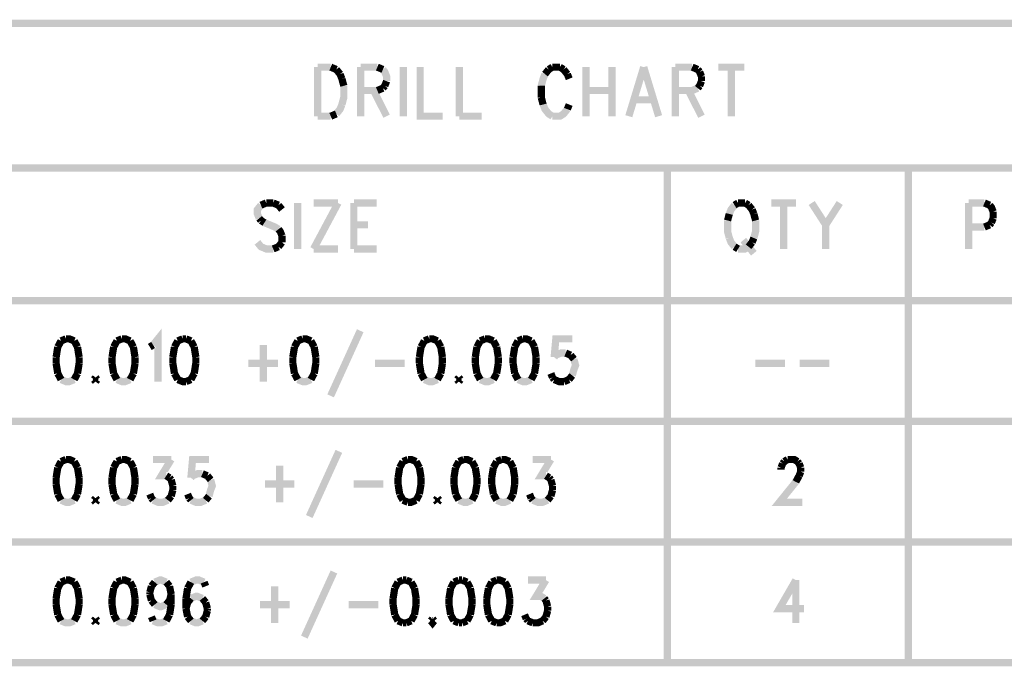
# Model space of a CAD drawing. Extents: x 5.82 to 15.01, y 4.82 to 9.83.
# Tile 8 of 9: x 10.68 to 12.72, y 8.27 to 9.61. Entities that reach past the tile are written whole.
import ezdxf

# ---------------------------------------------------------------- set-up
doc = ezdxf.new("R2010")
doc.units = 0
doc.layers.add('DD_PHO', color=1, linetype='CONTINUOUS')

msp = doc.modelspace()

# ---------------------------------------------------------------- linework, layer by layer
at = {"layer": 'DD_PHO', "const_width": 0.015}
for points in [[(9.95, 9.6), (9.95, 8.275), (13.6, 8.275), (13.6, 9.6), (9.95, 9.6)], [(11.3, 9.50921), (11.3, 9.4075)], [(11.3, 9.50921), (11.32704, 9.50921)], [(11.32704, 9.50921), (11.33863, 9.50437)], [(11.38886, 9.50921), (11.38886, 9.4075)], [(11.38886, 9.50921), (11.42363, 9.50921)], [(11.42363, 9.50921), (11.43522, 9.50437)], [(11.47772, 9.50921), (11.47772, 9.4075)], [(11.5125, 9.50921), (11.5125, 9.4075), (11.55886, 9.4075)], [(11.59363, 9.50921), (11.59363, 9.4075)], [(11.78681, 9.50921), (11.77909, 9.50437)], [(11.80227, 9.50921), (11.78681, 9.50921)], [(11.81, 9.50437), (11.80227, 9.50921)], [(11.85636, 9.50921), (11.85636, 9.4075)], [(11.91045, 9.50921), (11.91045, 9.4075)], [(11.97613, 9.50921), (11.94522, 9.4075)], [(11.97613, 9.50921), (12.00704, 9.4075)], [(12.04181, 9.50921), (12.04181, 9.4075)], [(12.04181, 9.50921), (12.07659, 9.50921)], [(12.07659, 9.50921), (12.08818, 9.50437)], [(12.13068, 9.50921), (12.18477, 9.50921)], [(12.15772, 9.50921), (12.15772, 9.4075)], [(11.33863, 9.50437), (11.34636, 9.49468)], [(11.34636, 9.49468), (11.35022, 9.485)], [(11.43522, 9.50437), (11.43909, 9.49953), (11.44295, 9.48984), (11.44295, 9.48015)], [(11.77136, 9.49468), (11.7675, 9.485), (11.76363, 9.47046)], [(11.77909, 9.50437), (11.77136, 9.49468)], [(11.81772, 9.49468), (11.81, 9.50437)], [(11.82159, 9.485), (11.81772, 9.49468)], [(12.08818, 9.50437), (12.09204, 9.49953)], [(12.09204, 9.49953), (12.0959, 9.48984)], [(12.0959, 9.48984), (12.0959, 9.48015)], [(11.35022, 9.485), (11.35409, 9.47046)], [(11.35409, 9.47046), (11.35409, 9.44625), (11.35022, 9.43171)], [(11.43909, 9.47046), (11.43522, 9.46562)], [(11.44295, 9.48015), (11.43909, 9.47046)], [(11.76363, 9.47046), (11.76363, 9.44625)], [(12.09204, 9.47046), (12.08818, 9.46562)], [(12.0959, 9.48015), (12.09204, 9.47046)], [(11.42363, 9.46078), (11.38886, 9.46078)], [(11.4159, 9.46078), (11.44295, 9.4075)], [(11.43522, 9.46562), (11.42363, 9.46078)], [(11.85636, 9.46078), (11.91045, 9.46078)], [(12.08818, 9.46562), (12.07659, 9.46078), (12.04181, 9.46078)], [(12.06886, 9.46078), (12.0959, 9.4075)], [(11.35022, 9.43171), (11.34636, 9.42203), (11.33863, 9.41234)], [(11.76363, 9.44625), (11.7675, 9.43171)], [(11.7675, 9.43171), (11.77136, 9.42203), (11.77909, 9.41234), (11.78681, 9.4075)], [(11.81772, 9.42203), (11.82159, 9.43171)], [(11.95681, 9.4414), (11.99545, 9.4414)], [(11.32704, 9.4075), (11.3, 9.4075)], [(11.33863, 9.41234), (11.32704, 9.4075)], [(11.59363, 9.4075), (11.64, 9.4075)], [(11.78681, 9.4075), (11.80227, 9.4075), (11.81, 9.41234), (11.81772, 9.42203)], [(9.95, 9.3), (13.6, 9.3)], [(12.025, 9.3), (12.025, 8.275)], [(12.525, 9.3), (12.525, 8.275)], [(11.18227, 9.22312), (11.175, 9.21406), (11.175, 9.205), (11.17863, 9.19593)], [(11.19318, 9.22765), (11.18227, 9.22312)], [(11.20772, 9.22765), (11.19318, 9.22765)], [(11.21863, 9.22312), (11.20772, 9.22765)], [(11.2259, 9.21406), (11.21863, 9.22312)], [(11.25863, 9.22765), (11.25863, 9.1325)], [(11.34227, 9.22765), (11.29136, 9.1325)], [(11.29136, 9.22765), (11.34227, 9.22765)], [(11.375, 9.22765), (11.375, 9.1325)], [(11.375, 9.22765), (11.42227, 9.22765)], [(12.16454, 9.22312), (12.15727, 9.21406), (12.15363, 9.205)], [(12.17181, 9.22765), (12.16454, 9.22312)], [(12.18636, 9.22765), (12.17181, 9.22765)], [(12.19363, 9.22312), (12.18636, 9.22765)], [(12.2009, 9.21406), (12.19363, 9.22312)], [(12.2409, 9.22765), (12.29181, 9.22765)], [(12.26636, 9.22765), (12.26636, 9.1325)], [(12.32454, 9.22765), (12.35363, 9.18234)], [(12.38272, 9.22765), (12.35363, 9.18234)], [(12.65, 9.22765), (12.65, 9.1325)], [(12.65, 9.22765), (12.68272, 9.22765)], [(12.68272, 9.22765), (12.69363, 9.22312)], [(12.69363, 9.22312), (12.69727, 9.21859), (12.7009, 9.20953)], [(12.15363, 9.205), (12.15, 9.1914)], [(12.20454, 9.205), (12.2009, 9.21406)], [(12.20818, 9.1914), (12.20454, 9.205)], [(12.7009, 9.20953), (12.7009, 9.19593)], [(11.17863, 9.19593), (11.18227, 9.1914)], [(11.18227, 9.1914), (11.18954, 9.18687)], [(11.18954, 9.18687), (11.21136, 9.17781), (11.21863, 9.17328)], [(11.375, 9.18234), (11.40409, 9.18234)], [(12.15, 9.1914), (12.15, 9.16875), (12.15363, 9.15515)], [(12.20454, 9.15515), (12.20818, 9.16875), (12.20818, 9.1914)], [(12.35363, 9.18234), (12.35363, 9.1325)], [(12.69363, 9.18234), (12.68272, 9.17781)], [(12.69727, 9.18687), (12.69363, 9.18234)], [(12.7009, 9.19593), (12.69727, 9.18687)], [(11.21863, 9.17328), (11.22227, 9.16875), (11.2259, 9.15968)], [(12.68272, 9.17781), (12.65, 9.17781)], [(11.20772, 9.1325), (11.19318, 9.1325), (11.18227, 9.13703), (11.175, 9.14609)], [(11.2259, 9.14609), (11.21863, 9.13703)], [(11.2259, 9.15968), (11.2259, 9.14609)], [(12.15363, 9.15515), (12.15727, 9.14609), (12.16454, 9.13703)], [(12.18272, 9.15062), (12.20454, 9.12343)], [(12.19363, 9.13703), (12.2009, 9.14609)], [(12.2009, 9.14609), (12.20454, 9.15515)], [(11.21863, 9.13703), (11.20772, 9.1325)], [(11.29136, 9.1325), (11.34227, 9.1325)], [(11.375, 9.1325), (11.42227, 9.1325)], [(12.16454, 9.13703), (12.17181, 9.1325)], [(12.17181, 9.1325), (12.18636, 9.1325), (12.19363, 9.13703)], [(13.6, 9.025), (9.95, 9.025)], [(10.95863, 8.93343), (10.96886, 8.94609), (10.96886, 8.8575)], [(11.38818, 8.96296), (11.32681, 8.82796)], [(10.76772, 8.94187), (10.7609, 8.92921)], [(10.77795, 8.94609), (10.76772, 8.94187)], [(10.795, 8.94187), (10.78477, 8.94609), (10.77795, 8.94609)], [(10.80181, 8.92921), (10.795, 8.94187)], [(10.88363, 8.94187), (10.87681, 8.92921)], [(10.89386, 8.94609), (10.88363, 8.94187)], [(10.9109, 8.94187), (10.90068, 8.94609), (10.89386, 8.94609)], [(10.91772, 8.92921), (10.9109, 8.94187)], [(11.00977, 8.94187), (11.00295, 8.92921)], [(11.02, 8.94609), (11.00977, 8.94187)], [(11.02681, 8.94609), (11.02, 8.94609)], [(11.03704, 8.94187), (11.02681, 8.94609)], [(11.04386, 8.92921), (11.03704, 8.94187)], [(11.25863, 8.94187), (11.25181, 8.92921)], [(11.26886, 8.94609), (11.25863, 8.94187)], [(11.2859, 8.94187), (11.27568, 8.94609), (11.26886, 8.94609)], [(11.29272, 8.92921), (11.2859, 8.94187)], [(11.52113, 8.94187), (11.51431, 8.92921)], [(11.53136, 8.94609), (11.52113, 8.94187)], [(11.5484, 8.94187), (11.53818, 8.94609), (11.53136, 8.94609)], [(11.55522, 8.92921), (11.5484, 8.94187)], [(11.63704, 8.94187), (11.63022, 8.92921)], [(11.64727, 8.94609), (11.63704, 8.94187)], [(11.66431, 8.94187), (11.65409, 8.94609), (11.64727, 8.94609)], [(11.67113, 8.92921), (11.66431, 8.94187)], [(11.71545, 8.94187), (11.70863, 8.92921)], [(11.72568, 8.94609), (11.71545, 8.94187)], [(11.74272, 8.94187), (11.7325, 8.94609), (11.72568, 8.94609)], [(11.74954, 8.92921), (11.74272, 8.94187)], [(11.82795, 8.94609), (11.79386, 8.94609), (11.79045, 8.90812)], [(10.7609, 8.92921), (10.7575, 8.90812)], [(10.80522, 8.90812), (10.80181, 8.92921)], [(10.87681, 8.92921), (10.8734, 8.90812)], [(10.92113, 8.90812), (10.91772, 8.92921)], [(10.95181, 8.92921), (10.95863, 8.93343)], [(11.00295, 8.92921), (10.99954, 8.90812)], [(11.04727, 8.90812), (11.04386, 8.92921)], [(11.18704, 8.93343), (11.18704, 8.8575)], [(11.25181, 8.92921), (11.2484, 8.90812)], [(11.29613, 8.90812), (11.29272, 8.92921)], [(11.51431, 8.92921), (11.5109, 8.90812)], [(11.55863, 8.90812), (11.55522, 8.92921)], [(11.63022, 8.92921), (11.62681, 8.90812)], [(11.67454, 8.90812), (11.67113, 8.92921)], [(11.70863, 8.92921), (11.70522, 8.90812)], [(11.75295, 8.90812), (11.74954, 8.92921)], [(11.79045, 8.90812), (11.79386, 8.91234), (11.80409, 8.91656), (11.81431, 8.91656)], [(11.81431, 8.91656), (11.82454, 8.91234)], [(10.7575, 8.90812), (10.7575, 8.89546)], [(10.80522, 8.89546), (10.80522, 8.90812)], [(10.8734, 8.90812), (10.8734, 8.89546)], [(10.92113, 8.89546), (10.92113, 8.90812)], [(10.99954, 8.90812), (10.99954, 8.89546)], [(11.04727, 8.89546), (11.04727, 8.90812)], [(11.2484, 8.90812), (11.2484, 8.89546)], [(11.29613, 8.89546), (11.29613, 8.90812)], [(11.5109, 8.90812), (11.5109, 8.89546)], [(11.55863, 8.89546), (11.55863, 8.90812)], [(11.62681, 8.90812), (11.62681, 8.89546)], [(11.67454, 8.89546), (11.67454, 8.90812)], [(11.70522, 8.90812), (11.70522, 8.89546)], [(11.75295, 8.89546), (11.75295, 8.90812)], [(11.82454, 8.91234), (11.83136, 8.9039)], [(11.83136, 8.9039), (11.83477, 8.89125), (11.83136, 8.88281), (11.82795, 8.87015)], [(10.7575, 8.89546), (10.7609, 8.87437)], [(10.80181, 8.87437), (10.80522, 8.89546)], [(10.8734, 8.89546), (10.87681, 8.87437)], [(10.91772, 8.87437), (10.92113, 8.89546)], [(10.99954, 8.89546), (11.00295, 8.87437)], [(11.04386, 8.87437), (11.04727, 8.89546)], [(11.15636, 8.89546), (11.21772, 8.89546)], [(11.2484, 8.89546), (11.25181, 8.87437)], [(11.29272, 8.87437), (11.29613, 8.89546)], [(11.41886, 8.89546), (11.48022, 8.89546)], [(11.5109, 8.89546), (11.51431, 8.87437)], [(11.55522, 8.87437), (11.55863, 8.89546)], [(11.62681, 8.89546), (11.63022, 8.87437)], [(11.67113, 8.87437), (11.67454, 8.89546)], [(11.70522, 8.89546), (11.70863, 8.87437)], [(11.74954, 8.87437), (11.75295, 8.89546)], [(12.2075, 8.89546), (12.26886, 8.89546)], [(12.29954, 8.89546), (12.3609, 8.89546)], [(10.7609, 8.87437), (10.76772, 8.86171)], [(10.76772, 8.86171), (10.77795, 8.8575), (10.78477, 8.8575), (10.795, 8.86171)], [(10.795, 8.86171), (10.80181, 8.87437)], [(10.83931, 8.86593), (10.8359, 8.86171)], [(10.8359, 8.86171), (10.83931, 8.8575)], [(10.84272, 8.86171), (10.83931, 8.86593)], [(10.83931, 8.8575), (10.84272, 8.86171)], [(10.87681, 8.87437), (10.88363, 8.86171)], [(10.88363, 8.86171), (10.89386, 8.8575), (10.90068, 8.8575), (10.9109, 8.86171)], [(10.9109, 8.86171), (10.91772, 8.87437)], [(11.00295, 8.87437), (11.00977, 8.86171)], [(11.00977, 8.86171), (11.02, 8.8575), (11.02681, 8.8575)], [(11.02681, 8.8575), (11.03704, 8.86171)], [(11.03704, 8.86171), (11.04386, 8.87437)], [(11.25181, 8.87437), (11.25863, 8.86171)], [(11.25863, 8.86171), (11.26886, 8.8575), (11.27568, 8.8575), (11.2859, 8.86171)], [(11.2859, 8.86171), (11.29272, 8.87437)], [(11.51431, 8.87437), (11.52113, 8.86171)], [(11.52113, 8.86171), (11.53136, 8.8575), (11.53818, 8.8575), (11.5484, 8.86171)], [(11.5484, 8.86171), (11.55522, 8.87437)], [(11.59272, 8.86593), (11.58931, 8.86171)], [(11.58931, 8.86171), (11.59272, 8.8575)], [(11.59613, 8.86171), (11.59272, 8.86593)], [(11.59272, 8.8575), (11.59613, 8.86171)], [(11.63022, 8.87437), (11.63704, 8.86171)], [(11.63704, 8.86171), (11.64727, 8.8575), (11.65409, 8.8575), (11.66431, 8.86171)], [(11.66431, 8.86171), (11.67113, 8.87437)], [(11.70863, 8.87437), (11.71545, 8.86171)], [(11.71545, 8.86171), (11.72568, 8.8575), (11.7325, 8.8575), (11.74272, 8.86171)], [(11.74272, 8.86171), (11.74954, 8.87437)], [(11.78704, 8.86593), (11.78363, 8.87437)], [(11.79045, 8.86171), (11.78704, 8.86593)], [(11.8109, 8.8575), (11.80068, 8.8575), (11.79045, 8.86171)], [(11.82113, 8.86171), (11.8109, 8.8575)], [(11.82795, 8.87015), (11.82113, 8.86171)], [(9.95, 8.775), (13.6, 8.775)], [(11.34386, 8.71296), (11.2825, 8.57796)], [(10.76772, 8.69187), (10.7609, 8.67921)], [(10.77795, 8.69609), (10.76772, 8.69187)], [(10.795, 8.69187), (10.78477, 8.69609), (10.77795, 8.69609)], [(10.80181, 8.67921), (10.795, 8.69187)], [(10.88363, 8.69187), (10.87681, 8.67921)], [(10.89386, 8.69609), (10.88363, 8.69187)], [(10.9109, 8.69187), (10.90068, 8.69609), (10.89386, 8.69609)], [(10.91772, 8.67921), (10.9109, 8.69187)], [(10.95863, 8.69609), (10.99613, 8.69609)], [(10.99613, 8.69609), (10.97568, 8.66234), (10.9859, 8.66234)], [(11.07454, 8.69609), (11.04045, 8.69609), (11.03704, 8.65812)], [(11.47681, 8.69187), (11.47, 8.67921)], [(11.48704, 8.69609), (11.47681, 8.69187)], [(11.50409, 8.69187), (11.49386, 8.69609), (11.48704, 8.69609)], [(11.5109, 8.67921), (11.50409, 8.69187)], [(11.59272, 8.69187), (11.5859, 8.67921)], [(11.60295, 8.69609), (11.59272, 8.69187)], [(11.62, 8.69187), (11.60977, 8.69609), (11.60295, 8.69609)], [(11.62681, 8.67921), (11.62, 8.69187)], [(11.67113, 8.69187), (11.66431, 8.67921)], [(11.68136, 8.69609), (11.67113, 8.69187)], [(11.6984, 8.69187), (11.68818, 8.69609), (11.68136, 8.69609)], [(11.70522, 8.67921), (11.6984, 8.69187)], [(11.74613, 8.69609), (11.78363, 8.69609)], [(11.78363, 8.69609), (11.76318, 8.66234), (11.7734, 8.66234)], [(12.26431, 8.68765), (12.26772, 8.69187)], [(12.26772, 8.69187), (12.27454, 8.69609)], [(12.27454, 8.69609), (12.28818, 8.69609), (12.295, 8.69187)], [(12.295, 8.69187), (12.2984, 8.68765)], [(10.7609, 8.67921), (10.7575, 8.65812)], [(10.80522, 8.65812), (10.80181, 8.67921)], [(10.87681, 8.67921), (10.8734, 8.65812)], [(10.92113, 8.65812), (10.91772, 8.67921)], [(11.22113, 8.68343), (11.22113, 8.6075)], [(11.47, 8.67921), (11.46659, 8.65812)], [(11.51431, 8.65812), (11.5109, 8.67921)], [(11.5859, 8.67921), (11.5825, 8.65812)], [(11.63022, 8.65812), (11.62681, 8.67921)], [(11.66431, 8.67921), (11.6609, 8.65812)], [(11.70863, 8.65812), (11.70522, 8.67921)], [(12.2609, 8.67921), (12.26431, 8.68765)], [(12.2609, 8.675), (12.2609, 8.67921)], [(12.2984, 8.68765), (12.30181, 8.67921)], [(12.30181, 8.67921), (12.30181, 8.67078)], [(10.7575, 8.65812), (10.7575, 8.64546)], [(10.80522, 8.64546), (10.80522, 8.65812)], [(10.8734, 8.65812), (10.8734, 8.64546)], [(10.92113, 8.64546), (10.92113, 8.65812)], [(10.9859, 8.66234), (10.99272, 8.65812)], [(10.99272, 8.65812), (10.99613, 8.6539)], [(10.99613, 8.6539), (10.99954, 8.64125)], [(11.03704, 8.65812), (11.04045, 8.66234), (11.05068, 8.66656), (11.0609, 8.66656)], [(11.0609, 8.66656), (11.07113, 8.66234)], [(11.07113, 8.66234), (11.07795, 8.6539)], [(11.07795, 8.6539), (11.08136, 8.64125), (11.07795, 8.63281), (11.07454, 8.62015)], [(11.46659, 8.65812), (11.46659, 8.64546)], [(11.51431, 8.64546), (11.51431, 8.65812)], [(11.5825, 8.65812), (11.5825, 8.64546)], [(11.63022, 8.64546), (11.63022, 8.65812)], [(11.6609, 8.65812), (11.6609, 8.64546)], [(11.70863, 8.64546), (11.70863, 8.65812)], [(11.7734, 8.66234), (11.78022, 8.65812)], [(11.78022, 8.65812), (11.78363, 8.6539)], [(11.78363, 8.6539), (11.78704, 8.64125)], [(12.2984, 8.66234), (12.29159, 8.64968)], [(12.30181, 8.67078), (12.2984, 8.66234)], [(10.7575, 8.64546), (10.7609, 8.62437)], [(10.80181, 8.62437), (10.80522, 8.64546)], [(10.8734, 8.64546), (10.87681, 8.62437)], [(10.91772, 8.62437), (10.92113, 8.64546)], [(10.99954, 8.63281), (10.99613, 8.62015)], [(10.99954, 8.64125), (10.99954, 8.63281)], [(11.19045, 8.64546), (11.25181, 8.64546)], [(11.37454, 8.64546), (11.4359, 8.64546)], [(11.46659, 8.64546), (11.47, 8.62437)], [(11.5109, 8.62437), (11.51431, 8.64546)], [(11.5825, 8.64546), (11.5859, 8.62437)], [(11.62681, 8.62437), (11.63022, 8.64546)], [(11.6609, 8.64546), (11.66431, 8.62437)], [(11.70522, 8.62437), (11.70863, 8.64546)], [(11.78704, 8.63281), (11.78363, 8.62015)], [(11.78704, 8.64125), (11.78704, 8.63281)], [(12.29159, 8.64968), (12.2575, 8.6075), (12.30522, 8.6075)], [(10.7609, 8.62437), (10.76772, 8.61171)], [(10.76772, 8.61171), (10.77795, 8.6075), (10.78477, 8.6075), (10.795, 8.61171)], [(10.795, 8.61171), (10.80181, 8.62437)], [(10.83931, 8.61593), (10.8359, 8.61171)], [(10.8359, 8.61171), (10.83931, 8.6075)], [(10.84272, 8.61171), (10.83931, 8.61593)], [(10.83931, 8.6075), (10.84272, 8.61171)], [(10.87681, 8.62437), (10.88363, 8.61171)], [(10.88363, 8.61171), (10.89386, 8.6075), (10.90068, 8.6075), (10.9109, 8.61171)], [(10.9109, 8.61171), (10.91772, 8.62437)], [(10.95522, 8.61593), (10.95181, 8.62437)], [(10.95863, 8.61171), (10.95522, 8.61593)], [(10.98931, 8.61171), (10.97909, 8.6075), (10.96886, 8.6075), (10.95863, 8.61171)], [(10.99613, 8.62015), (10.98931, 8.61171)], [(11.03363, 8.61593), (11.03022, 8.62437)], [(11.03704, 8.61171), (11.03363, 8.61593)], [(11.06772, 8.61171), (11.0575, 8.6075), (11.04727, 8.6075), (11.03704, 8.61171)], [(11.07454, 8.62015), (11.06772, 8.61171)], [(11.47, 8.62437), (11.47681, 8.61171)], [(11.47681, 8.61171), (11.48704, 8.6075)], [(11.48704, 8.6075), (11.49386, 8.6075), (11.50409, 8.61171)], [(11.50409, 8.61171), (11.5109, 8.62437)], [(11.5484, 8.61593), (11.545, 8.61171)], [(11.545, 8.61171), (11.5484, 8.6075)], [(11.55181, 8.61171), (11.5484, 8.61593)], [(11.5484, 8.6075), (11.55181, 8.61171)], [(11.5859, 8.62437), (11.59272, 8.61171)], [(11.59272, 8.61171), (11.60295, 8.6075), (11.60977, 8.6075), (11.62, 8.61171)], [(11.62, 8.61171), (11.62681, 8.62437)], [(11.66431, 8.62437), (11.67113, 8.61171)], [(11.67113, 8.61171), (11.68136, 8.6075), (11.68818, 8.6075), (11.6984, 8.61171)], [(11.6984, 8.61171), (11.70522, 8.62437)], [(11.74272, 8.61593), (11.73931, 8.62437)], [(11.74613, 8.61171), (11.74272, 8.61593)], [(11.77681, 8.61171), (11.76659, 8.6075), (11.75636, 8.6075), (11.74613, 8.61171)], [(11.78363, 8.62015), (11.77681, 8.61171)], [(9.95, 8.525), (13.6, 8.525)], [(11.33363, 8.46296), (11.27227, 8.32796)], [(10.7609, 8.42921), (10.7575, 8.40812)], [(10.76772, 8.44187), (10.7609, 8.42921)], [(10.77795, 8.44609), (10.76772, 8.44187)], [(10.795, 8.44187), (10.78477, 8.44609), (10.77795, 8.44609)], [(10.80181, 8.42921), (10.795, 8.44187)], [(10.80522, 8.40812), (10.80181, 8.42921)], [(10.87681, 8.42921), (10.8734, 8.40812)], [(10.88363, 8.44187), (10.87681, 8.42921)], [(10.89386, 8.44609), (10.88363, 8.44187)], [(10.9109, 8.44187), (10.90068, 8.44609), (10.89386, 8.44609)], [(10.91772, 8.42921), (10.9109, 8.44187)], [(10.92113, 8.40812), (10.91772, 8.42921)], [(10.95181, 8.42078), (10.95522, 8.43343)], [(10.95522, 8.43343), (10.96204, 8.44187)], [(10.96204, 8.44187), (10.97227, 8.44609), (10.97568, 8.44609), (10.9859, 8.44187)], [(10.9859, 8.44187), (10.99272, 8.43343)], [(10.99272, 8.43343), (10.99613, 8.41656)], [(11.03022, 8.42921), (11.02681, 8.40812)], [(11.03704, 8.44187), (11.03022, 8.42921)], [(11.06431, 8.44187), (11.05409, 8.44609), (11.04727, 8.44609), (11.03704, 8.44187)], [(11.06772, 8.43343), (11.06431, 8.44187)], [(11.2109, 8.43343), (11.2109, 8.3575)], [(11.45977, 8.42921), (11.45636, 8.40812)], [(11.46659, 8.44187), (11.45977, 8.42921)], [(11.47681, 8.44609), (11.46659, 8.44187)], [(11.48363, 8.44609), (11.47681, 8.44609)], [(11.49386, 8.44187), (11.48363, 8.44609)], [(11.50068, 8.42921), (11.49386, 8.44187)], [(11.50409, 8.40812), (11.50068, 8.42921)], [(11.57568, 8.42921), (11.57227, 8.40812)], [(11.5825, 8.44187), (11.57568, 8.42921)], [(11.59272, 8.44609), (11.5825, 8.44187)], [(11.59954, 8.44609), (11.59272, 8.44609)], [(11.60977, 8.44187), (11.59954, 8.44609)], [(11.61659, 8.42921), (11.60977, 8.44187)], [(11.62, 8.40812), (11.61659, 8.42921)], [(11.65409, 8.42921), (11.65068, 8.40812)], [(11.6609, 8.44187), (11.65409, 8.42921)], [(11.67113, 8.44609), (11.6609, 8.44187)], [(11.68818, 8.44187), (11.67795, 8.44609), (11.67113, 8.44609)], [(11.695, 8.42921), (11.68818, 8.44187)], [(11.6984, 8.40812), (11.695, 8.42921)], [(11.7359, 8.44609), (11.7734, 8.44609)], [(11.7734, 8.44609), (11.75295, 8.41234), (11.76318, 8.41234), (11.77, 8.40812)], [(12.29159, 8.44609), (12.2575, 8.38703), (12.30863, 8.38703)], [(12.29159, 8.44609), (12.29159, 8.3575)], [(10.7575, 8.40812), (10.7575, 8.39546)], [(10.80522, 8.39546), (10.80522, 8.40812)], [(10.8734, 8.40812), (10.8734, 8.39546)], [(10.92113, 8.39546), (10.92113, 8.40812)], [(10.95181, 8.41656), (10.95181, 8.42078)], [(10.95522, 8.4039), (10.95181, 8.41656)], [(10.99613, 8.41656), (10.99272, 8.4039)], [(10.99613, 8.41656), (10.99613, 8.39546)], [(11.02681, 8.40812), (11.02681, 8.38703)], [(11.03704, 8.40812), (11.03022, 8.39968)], [(11.0609, 8.40812), (11.05068, 8.41234), (11.04727, 8.41234), (11.03704, 8.40812)], [(11.06772, 8.39968), (11.0609, 8.40812)], [(11.45636, 8.40812), (11.45636, 8.39546)], [(11.50409, 8.39546), (11.50409, 8.40812)], [(11.57227, 8.40812), (11.57227, 8.39546)], [(11.62, 8.39546), (11.62, 8.40812)], [(11.65068, 8.40812), (11.65068, 8.39546)], [(11.6984, 8.39546), (11.6984, 8.40812)], [(11.77, 8.40812), (11.7734, 8.4039)], [(10.7575, 8.39546), (10.7609, 8.37437)], [(10.80181, 8.37437), (10.80522, 8.39546)], [(10.8734, 8.39546), (10.87681, 8.37437)], [(10.91772, 8.37437), (10.92113, 8.39546)], [(10.96204, 8.39546), (10.95522, 8.4039)], [(10.9859, 8.39546), (10.97568, 8.39125), (10.97227, 8.39125), (10.96204, 8.39546)], [(10.99272, 8.4039), (10.9859, 8.39546)], [(10.99613, 8.39546), (10.99272, 8.37437)], [(11.03022, 8.39968), (11.02681, 8.38703)], [(11.02681, 8.38703), (11.03022, 8.37015)], [(11.07113, 8.38703), (11.06772, 8.39968)], [(11.07113, 8.38281), (11.07113, 8.38703)], [(11.18022, 8.39546), (11.24159, 8.39546)], [(11.36431, 8.39546), (11.42568, 8.39546)], [(11.45636, 8.39546), (11.45977, 8.37437)], [(11.50068, 8.37437), (11.50409, 8.39546)], [(11.57227, 8.39546), (11.57568, 8.37437)], [(11.61659, 8.37437), (11.62, 8.39546)], [(11.65068, 8.39546), (11.65409, 8.37437)], [(11.695, 8.37437), (11.6984, 8.39546)], [(11.7734, 8.4039), (11.77681, 8.39125)], [(11.77681, 8.39125), (11.77681, 8.38281)], [(10.7609, 8.37437), (10.76772, 8.36171)], [(10.795, 8.36171), (10.80181, 8.37437)], [(10.83931, 8.36593), (10.8359, 8.36171)], [(10.84272, 8.36171), (10.83931, 8.36593)], [(10.87681, 8.37437), (10.88363, 8.36171)], [(10.9109, 8.36171), (10.91772, 8.37437)], [(10.95863, 8.36171), (10.95522, 8.37015)], [(10.99272, 8.37437), (10.9859, 8.36171)], [(11.03022, 8.37015), (11.03704, 8.36171)], [(11.0609, 8.36171), (11.06772, 8.37015)], [(11.06772, 8.37015), (11.07113, 8.38281)], [(11.45977, 8.37437), (11.46659, 8.36171)], [(11.49386, 8.36171), (11.50068, 8.37437)], [(11.53818, 8.36593), (11.53477, 8.36171)], [(11.54159, 8.36171), (11.53818, 8.36593)], [(11.57568, 8.37437), (11.5825, 8.36171)], [(11.60977, 8.36171), (11.61659, 8.37437)], [(11.65409, 8.37437), (11.6609, 8.36171)], [(11.68818, 8.36171), (11.695, 8.37437)], [(11.7325, 8.36593), (11.72909, 8.37437)], [(11.7359, 8.36171), (11.7325, 8.36593)], [(11.7734, 8.37015), (11.76659, 8.36171)], [(11.77681, 8.38281), (11.7734, 8.37015)], [(10.76772, 8.36171), (10.77795, 8.3575), (10.78477, 8.3575), (10.795, 8.36171)], [(10.8359, 8.36171), (10.83931, 8.3575)], [(10.83931, 8.3575), (10.84272, 8.36171)], [(10.88363, 8.36171), (10.89386, 8.3575), (10.90068, 8.3575), (10.9109, 8.36171)], [(10.9859, 8.36171), (10.97568, 8.3575), (10.96886, 8.3575), (10.95863, 8.36171)], [(11.03704, 8.36171), (11.04727, 8.3575), (11.05068, 8.3575), (11.0609, 8.36171)], [(11.46659, 8.36171), (11.47681, 8.3575)], [(11.47681, 8.3575), (11.48363, 8.3575)], [(11.48363, 8.3575), (11.49386, 8.36171)], [(11.53477, 8.36171), (11.53818, 8.3575), (11.54159, 8.36171)], [(11.5825, 8.36171), (11.59272, 8.3575)], [(11.59272, 8.3575), (11.59954, 8.3575)], [(11.59954, 8.3575), (11.60977, 8.36171)], [(11.6609, 8.36171), (11.67113, 8.3575)], [(11.67113, 8.3575), (11.67795, 8.3575), (11.68818, 8.36171)], [(11.74613, 8.3575), (11.7359, 8.36171)], [(11.76659, 8.36171), (11.75636, 8.3575), (11.74613, 8.3575)]]:
    msp.add_lwpolyline(points, dxfattribs=at)

doc.saveas('drawing.dxf')
